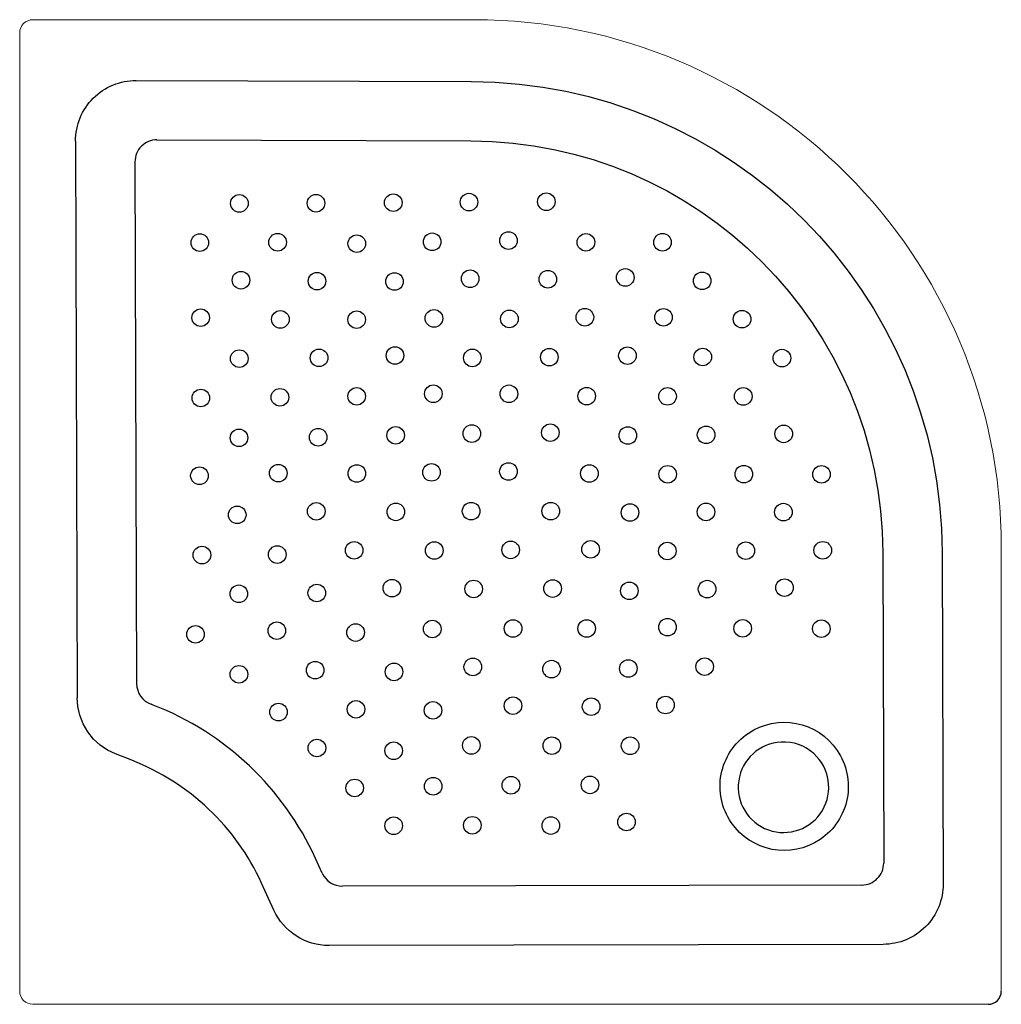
# Model space of a CAD drawing. Header units: millimetres. Extents: x 65.144 to 66.037, y 154.536 to 155.432.
import ezdxf

# ---------------------------------------------------------------- set-up
doc = ezdxf.new("R2010")
doc.units = ezdxf.units.MM
doc.layers.add('BLOCKS', color=3, linetype='Continuous')

msp = doc.modelspace()

# ---------------------------------------------------------------- linework, layer by layer
at = {"layer": 'BLOCKS', "lineweight": 0}
for p, q in [((65.1558, 155.43198), (65.55716, 155.43198)), ((65.1438, 154.54788), (65.1438, 155.41998)), ((66.03716, 154.54788), (66.03716, 154.95198)), ((65.1558, 154.53588), (66.02516, 154.53588))]:
    msp.add_line(p, q, dxfattribs=at)
at = {"layer": 'BLOCKS'}
for p, q in [((65.19463, 155.3215), (65.19623, 154.8148)), ((65.24869, 155.30255), (65.25019, 154.82773)), ((65.9102, 154.64438), (65.43747, 154.64336))]:
    msp.add_line(p, q, dxfattribs=at)
for points in [[(65.19463, 155.3215, -0.199707), (65.21074, 155.36056, -0.19972), (65.24979, 155.37667)], [(65.24979, 155.37667), (65.55462, 155.37575, -0.41244), (65.98332, 154.94698), (65.98421, 154.64556, -0.415888), (65.92962, 154.59042), (65.42534, 154.58933, -0.294281), (65.37519, 154.62149), (65.36395, 154.64611, 0.194954), (65.24572, 154.75792), (65.23088, 154.76372)], [(65.26875, 155.32262), (65.55446, 155.32175, -0.412439), (65.92932, 154.94682), (65.93015, 154.66444)], [(65.41923, 154.65505), (65.41308, 154.66853, 0.194954), (65.26537, 154.80822), (65.26356, 154.80893)], [(66.02518, 154.53584, 0.199197), (66.03366, 154.53937, 0.198832), (66.03716, 154.54787)]]:
    msp.add_lwpolyline(points, format="xyb", dxfattribs=at)
msp.add_lwpolyline([(65.23088, 154.76372), (65.22379, 154.7671), (65.21706, 154.77163), (65.21094, 154.77727), (65.20569, 154.78385), (65.20151, 154.79117), (65.19853, 154.79896), (65.19678, 154.80693), (65.19623, 154.8148)], dxfattribs=at)
for points in [[(65.79125, 154.70142, -0.414355), (65.80677, 154.78246, -0.414066), (65.88785, 154.76694, -0.414355), (65.87233, 154.68589, -0.414078), (65.79125, 154.70142)], [(65.8368, 154.77456, 5.02795), (65.86651, 154.76401, 0.198919), (65.8368, 154.77456)]]:
    msp.add_lwpolyline(points, format="xyb", close=True, dxfattribs=at)
for centre in [(65.34375, 155.26478), (65.41347, 155.26493), (65.48377, 155.26548), (65.5527, 155.26596), (65.6231, 155.26629), (65.30773, 155.2291), (65.3785, 155.22941), (65.45057, 155.22814), (65.51917, 155.22984), (65.58864, 155.23092), (65.65912, 155.22937), (65.72884, 155.22942), (65.55381, 155.19621), (65.62445, 155.19572), (65.69491, 155.19739), (65.34516, 155.19487), (65.41441, 155.19404), (65.48488, 155.19368), (65.7649, 155.19434), (65.30852, 155.16077), (65.5208, 155.16012), (65.58948, 155.15963), (65.65818, 155.16115), (65.72976, 155.16108), (65.80124, 155.1594), (65.38108, 155.15919), (65.45052, 155.159), (65.34364, 155.12351), (65.41625, 155.12419), (65.48535, 155.12632), (65.55574, 155.12416), (65.62582, 155.12482), (65.69691, 155.12618), (65.76544, 155.12495), (65.8375, 155.12398), (65.30862, 155.08768), (65.38065, 155.08832), (65.45045, 155.0892), (65.52028, 155.09155), (65.58903, 155.09151), (65.65984, 155.08931), (65.73341, 155.08914), (65.80229, 155.08911), (65.41542, 155.05192), (65.48594, 155.05368), (65.55526, 155.05529), (65.62671, 155.05612), (65.6973, 155.05356), (65.76851, 155.05417), (65.83915, 155.055), (65.34339, 155.05144), (65.3074, 155.01689), (65.37913, 155.01926), (65.45059, 155.01895), (65.51858, 155.01997), (65.58862, 155.02076), (65.66228, 155.01898), (65.7335, 155.01824), (65.80284, 155.01833), (65.8735, 155.01821), (65.34178, 154.98136), (65.4137, 154.9845), (65.48612, 154.98401), (65.55464, 154.98469), (65.62712, 154.98468), (65.6992, 154.98349), (65.76843, 154.98396), (65.83887, 154.98381), (65.30965, 154.94472), (65.37819, 154.94516), (65.44821, 154.94902), (65.52109, 154.94885), (65.59068, 154.94943), (65.66337, 154.94993), (65.73318, 154.94838), (65.80466, 154.94873), (65.87467, 154.94907), (65.34321, 154.90948), (65.41418, 154.91022), (65.48257, 154.91458), (65.55699, 154.91387), (65.62879, 154.91424), (65.69859, 154.91213), (65.76942, 154.91372), (65.83983, 154.91505), (65.30381, 154.87255), (65.37783, 154.87594), (65.44951, 154.87418), (65.51927, 154.87739), (65.59283, 154.87791), (65.65983, 154.87787), (65.73334, 154.87906), (65.80178, 154.87799), (65.87332, 154.87772), (65.41267, 154.83997), (65.48445, 154.83837), (65.55616, 154.84291), (65.62785, 154.84092), (65.69767, 154.84151), (65.76715, 154.84318), (65.34333, 154.83621), (65.37935, 154.80181), (65.44987, 154.80434), (65.51994, 154.80337), (65.59272, 154.80762), (65.66385, 154.80671), (65.73158, 154.80821), (65.41429, 154.76914), (65.48411, 154.76663), (65.55479, 154.77147), (65.6281, 154.77122), (65.69933, 154.77117), (65.44862, 154.73275), (65.52008, 154.7343), (65.59086, 154.73522), (65.66279, 154.73554), (65.4842, 154.69835), (65.55571, 154.69878), (65.62718, 154.69852), (65.69603, 154.70176)]:
    msp.add_circle(centre, 0.008, dxfattribs=at)
at = {"layer": 'BLOCKS', "lineweight": 0}
for centre, radius, start, end in [((65.1558, 155.41998), 0.012, 90, 180), ((65.55716, 154.95198), 0.48, 0, 90), ((65.1558, 154.54788), 0.012, 180, 270), ((66.02516, 154.54788), 0.012, 270, 0)]:
    msp.add_arc(centre, radius, start, end, dxfattribs=at)
at = {"layer": 'BLOCKS'}
for centre, start, end in [((65.26869, 155.30262), 89.82603, 180.18075), ((65.27019, 154.8278), 180.18075, 250.64218), ((65.91015, 154.66438), 270.1236, 0.16876), ((65.43742, 154.66336), 204.53485, 270.1236)]:
    msp.add_arc(centre, 0.02, start, end, dxfattribs=at)

doc.saveas('drawing.dxf')
